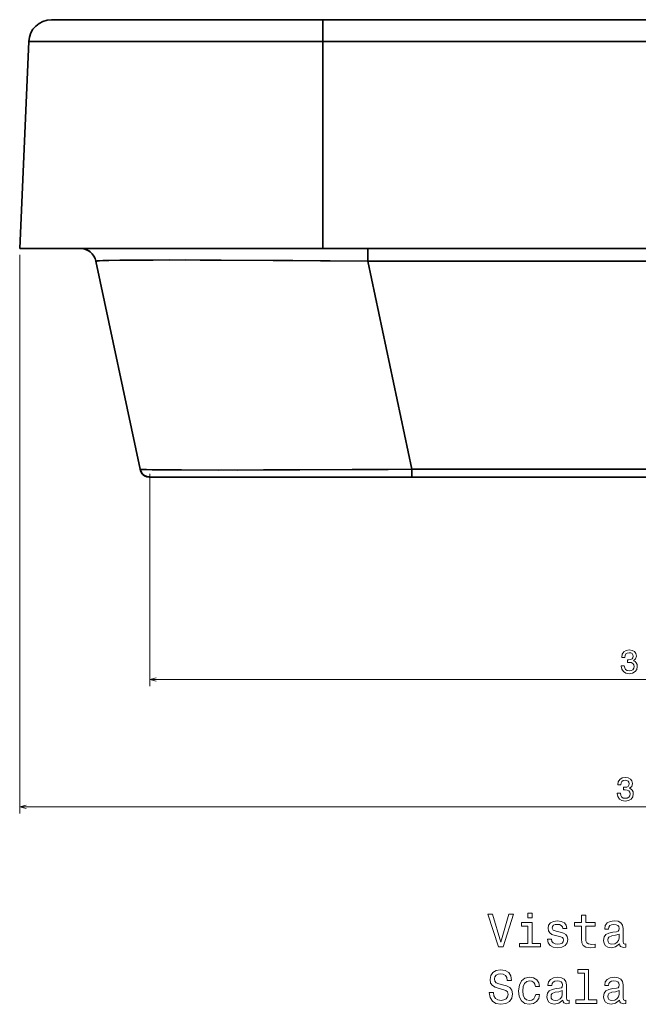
# Model space of a CAD drawing. Extents: x 292 to 1805, y 99 to 1343.
# Tile 8 of 10: x 1419 to 1608, y 799 to 1100. Entities that reach past the tile are written whole.
import ezdxf

# ---------------------------------------------------------------- set-up
doc = ezdxf.new("R2010")
doc.units = 0

msp = doc.modelspace()

# ---------------------------------------------------------------- linework, layer by layer
at = {"color": 7, "lineweight": 35}
for p, q in [((1511.78, 1100.31), (1428.84, 1100.31)), ((1511.78, 1100.31), (1428.84, 1100.31)), ((1511.78, 1100.31), (1611.93, 1100.31)), ((1611.93, 1100.31), (1511.78, 1100.31)), ((1419.08, 1030.31), (1421.85, 1093.61)), ((1419.08, 1030.31), (1421.85, 1093.61)), ((1419.08, 1030.31), (1421.85, 1093.61)), ((1421.85, 1093.61), (1511.78, 1093.61)), ((1511.78, 1093.61), (1421.85, 1093.61)), ((1511.78, 1030.31), (1511.78, 1093.61)), ((1511.78, 1030.31), (1511.78, 1093.61)), ((1611.93, 1093.61), (1511.78, 1093.61)), ((1611.93, 1093.61), (1511.78, 1093.61)), ((1419.08, 1030.31), (1511.78, 1030.31)), ((1511.78, 1030.31), (1419.08, 1030.31)), ((1511.78, 1030.31), (1611.93, 1030.31)), ((1511.78, 1030.31), (1611.93, 1030.31)), ((1442.41, 1026.35), (1455.94, 962.69)), ((1442.41, 1026.35), (1455.94, 962.69)), ((1455.94, 962.69), (1442.41, 1026.35)), ((1455.94, 962.69), (1442.41, 1026.35)), ((1539.08, 962.69), (1525.55, 1026.35)), ((1525.55, 1026.35), (1611.93, 1026.35)), ((1525.55, 1026.35), (1539.08, 962.69)), ((1611.93, 1026.35), (1525.55, 1026.35)), ((1611.93, 962.69), (1539.08, 962.69)), ((1539.08, 962.69), (1611.93, 962.69)), ((1462.76, 960.31), (1488.91, 960.31)), ((1488.91, 960.31), (1462.76, 960.31)), ((1524.14, 960.31), (1462.76, 960.31)), ((1488.96, 960.31), (1529.21, 960.31)), ((1529.21, 960.31), (1488.96, 960.31)), ((1492.27, 960.31), (1529.85, 960.31)), ((1529.85, 960.31), (1492.27, 960.31)), ((1505.17, 960.31), (1529.21, 960.31)), ((1534.44, 960.31), (1611.93, 960.31)), ((1611.93, 960.31), (1534.44, 960.31)), ((1536.65, 960.31), (1611.93, 960.31)), ((1611.93, 960.31), (1536.65, 960.31)), ((1611.93, 960.31), (1539.08, 960.31)), ((1611.93, 960.31), (1539.08, 960.31)), ((1611.93, 960.31), (1539.08, 960.31))]:
    msp.add_line(p, q, dxfattribs=at)
at = {"color": 7, "lineweight": 35, "ltscale": 0.167368}
for p, q in [((1511.78, 1093.61), (1511.78, 1100.31)), ((1511.78, 1100.31), (1511.78, 1093.61))]:
    msp.add_line(p, q, dxfattribs=at)
at = {"color": 7, "lineweight": 35, "ltscale": 0.460867}
msp.add_line((1419.08, 1030.31), (1437.52, 1030.31), dxfattribs=at)
at = {"color": 7, "lineweight": 35, "ltscale": 0.461249}
msp.add_line((1419.08, 1030.31), (1437.53, 1030.31), dxfattribs=at)
at = {"color": 7, "lineweight": 35, "ltscale": 0.460864}
msp.add_line((1437.52, 1030.31), (1419.08, 1030.31), dxfattribs=at)
at = {"color": 7, "lineweight": 13}
for p, q in [((1419.08, 1028.31), (1419.08, 857.3)), ((1458.87, 961.31), (1458.87, 896.31)), ((1458.87, 898.31), (1767.42, 898.31)), ((1419.08, 859.3), (1804.79, 859.3))]:
    msp.add_line(p, q, dxfattribs=at)
at = {"color": 7, "lineweight": 35, "ltscale": 0.010199}
msp.add_line((1437.52, 1030.31), (1437.92, 1030.31), dxfattribs=at)
at = {"color": 7, "lineweight": 35, "ltscale": 2.44141e-05}
msp.add_line((1437.52, 1030.31), (1437.52, 1030.31), dxfattribs=at)
at = {"color": 7, "lineweight": 35, "ltscale": 0.030692}
msp.add_line((1437.92, 1030.31), (1439.15, 1030.31), dxfattribs=at)
at = {"color": 7, "lineweight": 35, "ltscale": 0.05119}
msp.add_line((1439.15, 1030.31), (1441.2, 1030.31), dxfattribs=at)
at = {"color": 7, "lineweight": 35, "ltscale": 0.071463}
msp.add_line((1441.2, 1030.31), (1444.06, 1030.31), dxfattribs=at)
at = {"color": 7, "lineweight": 35, "ltscale": 0.091266}
msp.add_line((1444.06, 1030.31), (1447.71, 1030.31), dxfattribs=at)
at = {"color": 7, "lineweight": 35, "ltscale": 0.110349}
msp.add_line((1447.71, 1030.31), (1452.12, 1030.31), dxfattribs=at)
at = {"color": 7, "lineweight": 35, "ltscale": 0.128461}
msp.add_line((1452.12, 1030.31), (1457.26, 1030.31), dxfattribs=at)
at = {"color": 7, "lineweight": 35, "ltscale": 0.145337}
msp.add_line((1457.26, 1030.31), (1463.07, 1030.31), dxfattribs=at)
at = {"color": 7, "lineweight": 35, "ltscale": 0.160739}
msp.add_line((1463.07, 1030.31), (1469.5, 1030.31), dxfattribs=at)
at = {"color": 7, "lineweight": 35, "ltscale": 0.174472}
msp.add_line((1469.5, 1030.31), (1476.48, 1030.31), dxfattribs=at)
at = {"color": 7, "lineweight": 35, "ltscale": 0.186383}
msp.add_line((1476.48, 1030.31), (1483.94, 1030.31), dxfattribs=at)
at = {"color": 7, "lineweight": 35, "ltscale": 0.196332}
msp.add_line((1483.94, 1030.31), (1491.79, 1030.31), dxfattribs=at)
at = {"color": 7, "lineweight": 35, "ltscale": 0.204248}
msp.add_line((1491.79, 1030.31), (1499.96, 1030.31), dxfattribs=at)
at = {"color": 7, "lineweight": 35, "ltscale": 0.210101}
msp.add_line((1499.96, 1030.31), (1508.37, 1030.31), dxfattribs=at)
at = {"color": 7, "lineweight": 35, "ltscale": 0.213907}
msp.add_line((1508.37, 1030.31), (1516.92, 1030.31), dxfattribs=at)
at = {"color": 7, "lineweight": 35, "ltscale": 0.215701}
msp.add_line((1516.92, 1030.31), (1525.55, 1030.31), dxfattribs=at)
at = {"color": 7, "lineweight": 35, "ltscale": 0.099011}
msp.add_line((1525.55, 1030.31), (1525.55, 1026.35), dxfattribs=at)
at = {"color": 7, "lineweight": 35, "ltscale": 0.099014}
msp.add_line((1525.55, 1026.35), (1525.55, 1030.31), dxfattribs=at)
at = {"color": 7, "lineweight": 35, "ltscale": 0.004189}
msp.add_line((1455.94, 962.68), (1455.9, 962.85), dxfattribs=at)
at = {"color": 7, "lineweight": 35, "ltscale": 2.93112e-05}
msp.add_line((1455.94, 962.68), (1455.94, 962.69), dxfattribs=at)
at = {"color": 7, "lineweight": 35, "ltscale": 0.002004}
msp.add_line((1455.94, 962.69), (1455.96, 962.61), dxfattribs=at)
at = {"color": 7, "lineweight": 35, "ltscale": 5.32967e-05}
msp.add_line((1455.94, 962.68), (1455.94, 962.68), dxfattribs=at)
at = {"color": 7, "lineweight": 35, "ltscale": 0.000975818}
msp.add_line((1455.94, 962.66), (1455.95, 962.63), dxfattribs=at)
at = {"color": 7, "lineweight": 35, "ltscale": 0.001369}
msp.add_line((1455.95, 962.64), (1455.96, 962.58), dxfattribs=at)
at = {"color": 7, "lineweight": 35, "ltscale": 0.000581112}
msp.add_line((1455.95, 962.64), (1455.95, 962.62), dxfattribs=at)
at = {"color": 7, "lineweight": 35, "ltscale": 0.001437}
msp.add_line((1455.96, 962.58), (1455.95, 962.63), dxfattribs=at)
at = {"color": 7, "lineweight": 35, "ltscale": 0.013511}
msp.add_line((1456.62, 961.21), (1456.31, 961.65), dxfattribs=at)
at = {"color": 7, "lineweight": 35, "ltscale": 0.003455}
msp.add_line((1456.42, 961.58), (1456.51, 961.47), dxfattribs=at)
at = {"color": 7, "lineweight": 35, "ltscale": 0.003439}
msp.add_line((1456.43, 961.58), (1456.51, 961.47), dxfattribs=at)
at = {"color": 7, "lineweight": 35, "ltscale": 0.059406}
msp.add_line((1539.08, 962.69), (1539.08, 960.31), dxfattribs=at)
at = {"color": 7, "lineweight": 35, "ltscale": 0.059407}
msp.add_line((1539.08, 960.31), (1539.08, 962.69), dxfattribs=at)
at = {"color": 7, "lineweight": 35, "ltscale": 0.002038}
msp.add_line((1458.51, 960.32), (1458.43, 960.33), dxfattribs=at)
at = {"color": 7, "lineweight": 35, "ltscale": 0.00072535}
msp.add_line((1458.54, 960.32), (1458.51, 960.32), dxfattribs=at)
at = {"color": 7, "lineweight": 35, "ltscale": 0.000455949}
msp.add_line((1458.54, 960.32), (1458.52, 960.32), dxfattribs=at)
at = {"color": 7, "lineweight": 35, "ltscale": 0.000835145}
msp.add_line((1458.54, 960.32), (1458.57, 960.32), dxfattribs=at)
at = {"color": 7, "lineweight": 35, "ltscale": 9.48012e-05}
msp.add_line((1458.57, 960.32), (1458.58, 960.32), dxfattribs=at)
at = {"color": 7, "lineweight": 35, "ltscale": 0.002005}
msp.add_line((1458.73, 960.31), (1458.81, 960.31), dxfattribs=at)
at = {"color": 7, "lineweight": 35, "ltscale": 0.000274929}
msp.add_line((1458.78, 960.31), (1458.77, 960.31), dxfattribs=at)
at = {"color": 7, "lineweight": 35, "ltscale": 0.000842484}
msp.add_line((1458.79, 960.31), (1458.83, 960.31), dxfattribs=at)
at = {"color": 7, "lineweight": 35, "ltscale": 0.096521}
for p, q in [((1458.87, 960.31), (1462.73, 960.31)), ((1458.87, 960.31), (1462.73, 960.31)), ((1462.73, 960.31), (1458.87, 960.31)), ((1462.73, 960.31), (1458.87, 960.31)), ((1458.87, 960.31), (1462.73, 960.31))]:
    msp.add_line(p, q, dxfattribs=at)
at = {"color": 7, "lineweight": 35, "ltscale": 0.000582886}
msp.add_line((1458.9, 960.31), (1458.87, 960.31), dxfattribs=at)
at = {"color": 7, "lineweight": 35, "ltscale": 0.000576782}
msp.add_line((1458.9, 960.31), (1458.87, 960.31), dxfattribs=at)
at = {"color": 7, "lineweight": 35, "ltscale": 2.62522e-05}
msp.add_line((1458.87, 960.31), (1458.87, 960.31), dxfattribs=at)
msp.add_line((1458.87, 960.31), (1458.87, 960.31), dxfattribs=at)
at = {"color": 7, "lineweight": 35, "ltscale": 2.50263e-05}
msp.add_line((1458.87, 960.31), (1458.87, 960.31), dxfattribs=at)
msp.add_line((1458.87, 960.31), (1458.87, 960.31), dxfattribs=at)
at = {"color": 7, "lineweight": 35, "ltscale": 0.000305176}
for p, q in [((1458.89, 960.31), (1458.87, 960.31)), ((1492.26, 960.31), (1492.27, 960.31)), ((1492.27, 960.31), (1492.26, 960.31))]:
    msp.add_line(p, q, dxfattribs=at)
at = {"color": 7, "lineweight": 35, "ltscale": 0.036734}
msp.add_line((1460.37, 960.31), (1458.9, 960.31), dxfattribs=at)
at = {"color": 7, "lineweight": 35, "ltscale": 0.09649}
msp.add_line((1462.76, 960.31), (1458.9, 960.31), dxfattribs=at)
at = {"color": 7, "lineweight": 35, "ltscale": 0.036728}
msp.add_line((1460.37, 960.31), (1458.9, 960.31), dxfattribs=at)
at = {"color": 7, "lineweight": 35, "ltscale": 0.094379}
msp.add_line((1458.98, 960.31), (1462.76, 960.31), dxfattribs=at)
at = {"color": 7, "lineweight": 35, "ltscale": 0.034607}
msp.add_line((1460.37, 960.31), (1458.98, 960.31), dxfattribs=at)
at = {"color": 7, "lineweight": 35, "ltscale": 0.046692}
msp.add_line((1462.23, 960.31), (1460.37, 960.31), dxfattribs=at)
msp.add_line((1462.23, 960.31), (1460.37, 960.31), dxfattribs=at)
at = {"color": 7, "lineweight": 35, "ltscale": 0.046704}
msp.add_line((1462.23, 960.31), (1460.37, 960.31), dxfattribs=at)
at = {"color": 7, "lineweight": 35, "ltscale": 0.065149}
msp.add_line((1464.84, 960.31), (1462.23, 960.31), dxfattribs=at)
at = {"color": 7, "lineweight": 35, "ltscale": 0.065134}
msp.add_line((1464.84, 960.31), (1462.23, 960.31), dxfattribs=at)
at = {"color": 7, "lineweight": 35, "ltscale": 0.012521}
msp.add_line((1462.73, 960.31), (1462.23, 960.31), dxfattribs=at)
at = {"color": 7, "lineweight": 35, "ltscale": 0.000549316}
for p, q in [((1462.73, 960.31), (1462.76, 960.31)), ((1462.76, 960.31), (1462.73, 960.31)), ((1462.73, 960.31), (1462.76, 960.31))]:
    msp.add_line(p, q, dxfattribs=at)
at = {"color": 7, "lineweight": 35, "ltscale": 0.002811}
for p, q in [((1462.73, 960.31), (1462.85, 960.31)), ((1462.76, 960.31), (1462.87, 960.31)), ((1462.87, 960.31), (1462.76, 960.31))]:
    msp.add_line(p, q, dxfattribs=at)
at = {"color": 7, "lineweight": 35, "ltscale": 0.001849}
msp.add_line((1462.73, 960.31), (1462.81, 960.31), dxfattribs=at)
at = {"color": 7, "lineweight": 35, "ltscale": 0.001846}
msp.add_line((1462.81, 960.31), (1462.73, 960.31), dxfattribs=at)
at = {"color": 7, "lineweight": 35, "ltscale": 0.000546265}
msp.add_line((1462.76, 960.31), (1462.73, 960.31), dxfattribs=at)
at = {"color": 7, "lineweight": 35, "ltscale": 0.001407}
for p, q in [((1462.73, 960.31), (1462.79, 960.31)), ((1462.79, 960.31), (1462.73, 960.31)), ((1462.81, 960.31), (1462.76, 960.31)), ((1462.76, 960.31), (1462.81, 960.31))]:
    msp.add_line(p, q, dxfattribs=at)
at = {"color": 7, "lineweight": 35, "ltscale": 0.000875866}
msp.add_line((1462.73, 960.31), (1462.77, 960.31), dxfattribs=at)
at = {"color": 7, "lineweight": 35, "ltscale": 0.083163}
msp.add_line((1468.17, 960.31), (1464.84, 960.31), dxfattribs=at)
at = {"color": 7, "lineweight": 35, "ltscale": 0.083173}
msp.add_line((1468.17, 960.31), (1464.84, 960.31), dxfattribs=at)
at = {"color": 7, "lineweight": 35, "ltscale": 0.100522}
msp.add_line((1472.19, 960.31), (1468.17, 960.31), dxfattribs=at)
at = {"color": 7, "lineweight": 35, "ltscale": 0.100513}
msp.add_line((1472.19, 960.31), (1468.17, 960.31), dxfattribs=at)
at = {"color": 7, "lineweight": 35, "ltscale": 0.116986}
msp.add_line((1476.87, 960.31), (1472.19, 960.31), dxfattribs=at)
at = {"color": 7, "lineweight": 35, "ltscale": 0.116995}
msp.add_line((1476.87, 960.31), (1472.19, 960.31), dxfattribs=at)
at = {"color": 7, "lineweight": 35, "ltscale": 0.132333}
msp.add_line((1482.16, 960.31), (1476.87, 960.31), dxfattribs=at)
at = {"color": 7, "lineweight": 35, "ltscale": 0.132327}
msp.add_line((1482.16, 960.31), (1476.87, 960.31), dxfattribs=at)
at = {"color": 7, "lineweight": 35, "ltscale": 0.14635}
msp.add_line((1488.01, 960.31), (1482.16, 960.31), dxfattribs=at)
at = {"color": 7, "lineweight": 35, "ltscale": 0.146356}
msp.add_line((1488.01, 960.31), (1482.16, 960.31), dxfattribs=at)
at = {"color": 7, "lineweight": 35, "ltscale": 0.158856}
msp.add_line((1494.37, 960.31), (1488.01, 960.31), dxfattribs=at)
at = {"color": 7, "lineweight": 35, "ltscale": 0.15885}
msp.add_line((1494.37, 960.31), (1488.01, 960.31), dxfattribs=at)
at = {"color": 7, "lineweight": 35, "ltscale": 0.001196}
msp.add_line((1488.96, 960.31), (1488.91, 960.31), dxfattribs=at)
at = {"color": 7, "lineweight": 35, "ltscale": 0.001108}
msp.add_line((1488.94, 960.31), (1488.98, 960.31), dxfattribs=at)
at = {"color": 7, "lineweight": 35, "ltscale": 0.000921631}
msp.add_line((1488.98, 960.31), (1488.95, 960.31), dxfattribs=at)
at = {"color": 7, "lineweight": 35, "ltscale": 0.000332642}
for p, q in [((1488.95, 960.31), (1488.96, 960.31)), ((1488.96, 960.31), (1488.95, 960.31)), ((1488.96, 960.31), (1488.95, 960.31)), ((1488.95, 960.31), (1488.96, 960.31))]:
    msp.add_line(p, q, dxfattribs=at)
at = {"color": 7, "lineweight": 35, "ltscale": 0.082797}
msp.add_line((1488.95, 960.31), (1492.26, 960.31), dxfattribs=at)
at = {"color": 7, "lineweight": 35, "ltscale": 0.020935}
msp.add_line((1488.95, 960.31), (1489.78, 960.31), dxfattribs=at)
at = {"color": 7, "lineweight": 35, "ltscale": 0.000323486}
for p, q in [((1488.95, 960.31), (1488.96, 960.31)), ((1488.96, 960.31), (1488.95, 960.31))]:
    msp.add_line(p, q, dxfattribs=at)
at = {"color": 7, "lineweight": 35, "ltscale": 0.020789}
msp.add_line((1489.78, 960.31), (1488.95, 960.31), dxfattribs=at)
at = {"color": 7, "lineweight": 35, "ltscale": 0.021094}
msp.add_line((1488.95, 960.31), (1489.79, 960.31), dxfattribs=at)
at = {"color": 7, "lineweight": 35, "ltscale": 0.08277}
for p, q in [((1492.27, 960.31), (1488.96, 960.31)), ((1488.96, 960.31), (1492.27, 960.31))]:
    msp.add_line(p, q, dxfattribs=at)
at = {"color": 7, "lineweight": 35, "ltscale": 0.114151}
msp.add_line((1488.96, 960.31), (1493.53, 960.31), dxfattribs=at)
at = {"color": 7, "lineweight": 35, "ltscale": 0.003351}
msp.add_line((1492.26, 960.31), (1492.39, 960.31), dxfattribs=at)
at = {"color": 7, "lineweight": 35, "ltscale": 0.002429}
msp.add_line((1492.26, 960.31), (1492.36, 960.31), dxfattribs=at)
at = {"color": 7, "lineweight": 35, "ltscale": 0.00242}
msp.add_line((1492.36, 960.31), (1492.26, 960.31), dxfattribs=at)
at = {"color": 7, "lineweight": 35, "ltscale": 0.002408}
msp.add_line((1492.26, 960.31), (1492.36, 960.31), dxfattribs=at)
at = {"color": 7, "lineweight": 35, "ltscale": 0.003003}
msp.add_line((1492.39, 960.31), (1492.27, 960.31), dxfattribs=at)
at = {"color": 7, "lineweight": 35, "ltscale": 0.003284}
msp.add_line((1492.27, 960.31), (1492.4, 960.31), dxfattribs=at)
at = {"color": 7, "lineweight": 35, "ltscale": 0.331125}
msp.add_line((1506.53, 960.31), (1493.28, 960.31), dxfattribs=at)
at = {"color": 7, "lineweight": 35, "ltscale": 0.169711}
msp.add_line((1501.16, 960.31), (1494.37, 960.31), dxfattribs=at)
at = {"color": 7, "lineweight": 35, "ltscale": 0.169717}
msp.add_line((1501.16, 960.31), (1494.37, 960.31), dxfattribs=at)
at = {"color": 7, "lineweight": 35, "ltscale": 0.178812}
msp.add_line((1508.31, 960.31), (1501.16, 960.31), dxfattribs=at)
msp.add_line((1508.31, 960.31), (1501.16, 960.31), dxfattribs=at)
at = {"color": 7, "lineweight": 35, "ltscale": 0.222031}
for p, q in [((1502.61, 960.31), (1511.49, 960.31)), ((1511.49, 960.31), (1502.61, 960.31))]:
    msp.add_line(p, q, dxfattribs=at)
at = {"color": 7, "lineweight": 35, "ltscale": 0.186084}
msp.add_line((1515.75, 960.31), (1508.31, 960.31), dxfattribs=at)
msp.add_line((1515.75, 960.31), (1508.31, 960.31), dxfattribs=at)
at = {"color": 7, "lineweight": 35, "ltscale": 0.191153}
msp.add_line((1523.4, 960.31), (1515.75, 960.31), dxfattribs=at)
msp.add_line((1523.4, 960.31), (1515.75, 960.31), dxfattribs=at)
at = {"color": 7, "lineweight": 35, "ltscale": 0.314218}
msp.add_line((1529.85, 960.31), (1517.28, 960.31), dxfattribs=at)
at = {"color": 7, "lineweight": 35, "ltscale": 0.018649}
msp.add_line((1524.14, 960.31), (1523.4, 960.31), dxfattribs=at)
at = {"color": 7, "lineweight": 35, "ltscale": 0.194949}
msp.add_line((1531.21, 960.31), (1523.41, 960.31), dxfattribs=at)
msp.add_line((1531.21, 960.31), (1523.41, 960.31), dxfattribs=at)
at = {"color": 7, "lineweight": 35, "ltscale": 0.185959}
msp.add_line((1531.58, 960.31), (1524.14, 960.31), dxfattribs=at)
at = {"color": 7, "lineweight": 35, "ltscale": 0.122659}
for p, q in [((1529.21, 960.31), (1534.12, 960.31)), ((1534.12, 960.31), (1529.21, 960.31))]:
    msp.add_line(p, q, dxfattribs=at)
at = {"color": 7, "lineweight": 35, "ltscale": 0.015997}
msp.add_line((1529.85, 960.31), (1529.21, 960.31), dxfattribs=at)
at = {"color": 7, "lineweight": 35, "ltscale": 0.000625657}
msp.add_line((1529.87, 960.31), (1529.85, 960.31), dxfattribs=at)
at = {"color": 7, "lineweight": 35, "ltscale": 0.000570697}
msp.add_line((1529.85, 960.31), (1529.87, 960.31), dxfattribs=at)
at = {"color": 7, "lineweight": 35, "ltscale": 0.000549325}
msp.add_line((1529.87, 960.31), (1529.85, 960.31), dxfattribs=at)
at = {"color": 7, "lineweight": 35, "ltscale": 0.000643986}
msp.add_line((1529.85, 960.31), (1529.87, 960.31), dxfattribs=at)
at = {"color": 7, "lineweight": 35, "ltscale": 0.114398}
msp.add_line((1534.44, 960.31), (1529.86, 960.31), dxfattribs=at)
at = {"color": 7, "lineweight": 35, "ltscale": 0.196796}
msp.add_line((1539.08, 960.31), (1531.21, 960.31), dxfattribs=at)
msp.add_line((1539.08, 960.31), (1531.21, 960.31), dxfattribs=at)
at = {"color": 7, "lineweight": 35, "ltscale": 0.009326}
msp.add_line((1531.58, 960.31), (1531.21, 960.31), dxfattribs=at)
at = {"color": 7, "lineweight": 35, "ltscale": 0.187469}
msp.add_line((1539.08, 960.31), (1531.58, 960.31), dxfattribs=at)
at = {"color": 7, "lineweight": 35, "ltscale": 0.008029}
msp.add_line((1534.44, 960.31), (1534.11, 960.31), dxfattribs=at)
at = {"color": 7, "lineweight": 35, "ltscale": 0.007999}
msp.add_line((1534.44, 960.31), (1534.12, 960.31), dxfattribs=at)
at = {"color": 7, "lineweight": 35, "ltscale": 0.124164}
for p, q in [((1539.08, 960.31), (1534.12, 960.31)), ((1534.12, 960.31), (1539.08, 960.31))]:
    msp.add_line(p, q, dxfattribs=at)
at = {"color": 7, "lineweight": 35, "ltscale": 0.000305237}
for p, q in [((1534.44, 960.31), (1534.45, 960.31)), ((1534.45, 960.31), (1534.44, 960.31))]:
    msp.add_line(p, q, dxfattribs=at)
at = {"color": 7, "lineweight": 35, "ltscale": 0.00026552}
msp.add_line((1534.45, 960.31), (1534.44, 960.31), dxfattribs=at)
at = {"color": 7, "lineweight": 35, "ltscale": 0.116171}
msp.add_line((1539.08, 960.31), (1534.44, 960.31), dxfattribs=at)
at = {"color": 7, "lineweight": 35, "ltscale": 0.000274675}
msp.add_line((1534.44, 960.31), (1534.45, 960.31), dxfattribs=at)
at = {"color": 7, "lineweight": 35}
for points in [[(1525.55, 1026.35), (1502.63, 1026.58), (1480.68, 1026.72), (1469.74, 1026.75), (1459.87, 1026.74), (1451.61, 1026.69), (1446.38, 1026.6), (1444.51, 1026.54), (1443.22, 1026.48), (1442.8, 1026.44), (1442.45, 1026.38), (1442.42, 1026.37), (1442.41, 1026.36), (1442.41, 1026.35), (1442.41, 1026.35)], [(1442.41, 1026.35), (1442.41, 1026.35), (1442.41, 1026.36), (1442.42, 1026.37), (1442.44, 1026.38), (1442.52, 1026.4), (1442.74, 1026.43), (1443.53, 1026.5), (1445, 1026.56), (1449.76, 1026.66), (1456.46, 1026.72), (1464.8, 1026.75), (1474.34, 1026.74), (1496.58, 1026.62), (1525.55, 1026.35)], [(1455.94, 962.69), (1455.94, 962.68), (1455.95, 962.68), (1456.02, 962.66), (1456.66, 962.61), (1457.9, 962.57), (1462.07, 962.51), (1468.55, 962.47), (1485.8, 962.45), (1504.77, 962.5), (1539.08, 962.69)], [(1455.94, 962.69), (1456.1, 962.11), (1456.25, 961.77), (1456.42, 961.47), (1456.62, 961.2), (1456.85, 960.96), (1457.2, 960.71), (1457.6, 960.52), (1458.03, 960.39), (1458.56, 960.32), (1458.58, 960.32), (1458.54, 960.32)], [(1539.08, 962.69), (1531.8, 962.64), (1520.81, 962.57), (1493.65, 962.46), (1479.96, 962.45), (1466.96, 962.47), (1459.6, 962.54), (1457.37, 962.59), (1456.1, 962.65), (1455.96, 962.67), (1455.95, 962.68), (1455.94, 962.68), (1455.94, 962.68), (1455.94, 962.69)], [(1456.62, 961.21), (1456.2, 961.82), (1456.13, 961.94), (1456.11, 961.98), (1456.11, 961.98), (1456.11, 961.99), (1456.11, 961.99), (1456.11, 961.99), (1456.11, 961.99), (1456.11, 961.99), (1456.12, 961.98), (1456.16, 961.95), (1456.16, 961.95), (1456.17, 961.95), (1456.17, 961.95), (1456.17, 961.95), (1456.17, 961.95), (1456.17, 961.96), (1456.15, 961.99), (1456.08, 962.23)], [(1456.28, 961.82), (1456.58, 961.28), (1456.81, 960.97), (1456.83, 960.95), (1456.83, 960.95), (1456.83, 960.95), (1456.83, 960.95), (1456.83, 960.95), (1456.73, 961.08), (1456.72, 961.09), (1456.72, 961.09), (1456.73, 961.08), (1456.98, 960.86), (1457.47, 960.57), (1458, 960.4), (1458.95, 960.31), (1458.99, 960.31), (1459, 960.31), (1458.98, 960.31), (1458.16, 960.39)], [(1456.29, 961.78), (1456.59, 961.27), (1456.81, 960.97), (1456.83, 960.95), (1456.83, 960.95), (1456.84, 960.95), (1456.83, 960.95), (1456.83, 960.95), (1456.73, 961.08), (1456.72, 961.09), (1456.72, 961.09), (1456.73, 961.08), (1456.97, 960.87), (1457.44, 960.59), (1457.98, 960.4)], [(1457.18, 960.72), (1457.37, 960.63), (1457.82, 960.45), (1457.98, 960.4)]]:
    msp.add_lwpolyline(points, dxfattribs=at)
at = {"color": 7, "lineweight": 13}
for points in [[(1603.14, 902.5), (1603.14, 902.43), (1603.3, 901.47), (1603.77, 900.74), (1604.52, 900.27), (1605.51, 900.1), (1606.56, 900.27), (1607.34, 900.72), (1607.85, 901.42), (1608.03, 902.33), (1607.95, 902.93), (1607.73, 903.41), (1607.36, 903.78), (1606.88, 904.06), (1607.53, 904.6), (1607.77, 905.47), (1607.61, 906.26), (1607.18, 906.85), (1606.47, 907.22), (1605.51, 907.36), (1604.6, 907.19), (1603.9, 906.75), (1603.45, 906.04), (1603.3, 905.11), (1603.3, 905.04), (1604.19, 905.04), (1604.28, 905.68), (1604.54, 906.15), (1604.96, 906.43), (1605.56, 906.53), (1606.08, 906.45), (1606.46, 906.24), (1606.7, 905.89), (1606.79, 905.43), (1606.7, 904.93), (1606.45, 904.6), (1606.03, 904.4), (1605.46, 904.34), (1605.06, 904.35), (1605.06, 903.55), (1605.56, 903.57), (1606.19, 903.48), (1606.67, 903.24), (1606.95, 902.85), (1607.05, 902.33), (1606.94, 901.75), (1606.65, 901.31), (1606.18, 901.04), (1605.57, 900.95), (1604.93, 901.05), (1604.47, 901.35), (1604.17, 901.84), (1604.06, 902.5)], [(1601.92, 863.5), (1601.92, 863.43), (1602.08, 862.46), (1602.56, 861.73), (1603.3, 861.27), (1604.29, 861.1), (1605.34, 861.27), (1606.13, 861.71), (1606.63, 862.42), (1606.81, 863.32), (1606.73, 863.92), (1606.51, 864.4), (1606.15, 864.78), (1605.66, 865.05), (1606.32, 865.59), (1606.55, 866.46), (1606.4, 867.25), (1605.97, 867.84), (1605.26, 868.22), (1604.29, 868.35), (1603.38, 868.19), (1602.69, 867.74), (1602.23, 867.04), (1602.08, 866.1), (1602.08, 866.03), (1602.98, 866.03), (1603.06, 866.67), (1603.32, 867.14), (1603.75, 867.42), (1604.34, 867.52), (1604.87, 867.44), (1605.25, 867.23), (1605.48, 866.88), (1605.57, 866.42), (1605.48, 865.93), (1605.24, 865.59), (1604.82, 865.39), (1604.24, 865.33), (1603.85, 865.34), (1603.85, 864.54), (1604.34, 864.57), (1604.98, 864.47), (1605.45, 864.23), (1605.73, 863.84), (1605.83, 863.32), (1605.72, 862.74), (1605.43, 862.31), (1604.97, 862.03), (1604.35, 861.94), (1603.72, 862.04), (1603.25, 862.35), (1602.96, 862.83), (1602.85, 863.5)], [(1568.78, 826.45), (1566.27, 817.93), (1563.69, 826.45), (1562.32, 826.45), (1565.55, 816.43), (1566.99, 816.43), (1570.15, 826.45)], [(1575.88, 826.78), (1574.54, 826.78), (1574.54, 825.34), (1575.88, 825.34)], [(1591.01, 822.83), (1591.01, 818.95), (1591.1, 817.7), (1591.5, 816.84), (1592.31, 816.33), (1593.68, 816.16), (1595.18, 816.23), (1595.18, 817.33), (1594.08, 817.24), (1593.09, 817.35), (1592.55, 817.72), (1592.32, 818.32), (1592.28, 819.17), (1592.28, 822.83), (1595.18, 822.83), (1595.18, 823.91), (1592.28, 823.91), (1592.28, 826.17), (1591.01, 826.17), (1591.01, 823.91), (1588.82, 823.91), (1588.82, 822.83)], [(1575.84, 817.5), (1575.84, 823.91), (1572.58, 823.91), (1572.58, 822.83), (1574.57, 822.83), (1574.57, 817.5), (1571.98, 817.5), (1571.98, 816.43), (1578.46, 816.43), (1578.46, 817.5)], [(1584.43, 820.94), (1583.2, 821.23), (1582.29, 821.56), (1581.99, 822.24), (1582.08, 822.72), (1582.38, 823.06), (1582.87, 823.28), (1583.58, 823.36), (1584.25, 823.28), (1584.79, 823.02), (1585.13, 822.63), (1585.28, 822.11), (1586.52, 822.11), (1586.52, 822.14), (1586.3, 823.08), (1585.71, 823.81), (1584.79, 824.27), (1583.58, 824.44), (1582.35, 824.27), (1581.46, 823.8), (1580.9, 823.09), (1580.72, 822.2), (1580.85, 821.33), (1581.26, 820.73), (1581.92, 820.29), (1582.89, 819.99), (1584.3, 819.65), (1585.16, 819.29), (1585.39, 819), (1585.48, 818.57), (1585.35, 818.03), (1585, 817.63), (1584.44, 817.37), (1583.69, 817.28), (1582.9, 817.37), (1582.32, 817.67), (1581.93, 818.16), (1581.78, 818.84), (1580.55, 818.84), (1580.75, 817.69), (1581.34, 816.85), (1582.28, 816.35), (1583.58, 816.16), (1584.93, 816.35), (1585.93, 816.85), (1586.53, 817.66), (1586.75, 818.71), (1586.59, 819.62), (1586.14, 820.24), (1585.41, 820.64)], [(1602.58, 817.44), (1602.58, 817.4), (1602.66, 816.91), (1602.87, 816.56), (1603.78, 816.29), (1604.48, 816.4), (1604.48, 817.38), (1604.18, 817.34), (1603.78, 817.53), (1603.71, 818.1), (1603.71, 822.11), (1603.53, 823.13), (1603.03, 823.85), (1602.15, 824.29), (1600.91, 824.44), (1599.7, 824.27), (1598.81, 823.78), (1598.25, 823.02), (1598.06, 822.01), (1598.06, 821.92), (1599.2, 821.92), (1599.3, 822.53), (1599.61, 822.96), (1600.13, 823.22), (1600.87, 823.32), (1601.57, 823.25), (1602.08, 823.03), (1602.38, 822.66), (1602.48, 822.14), (1602.42, 821.53), (1602.19, 821.23), (1601.62, 821.09), (1600.54, 820.97), (1599.3, 820.71), (1598.42, 820.25), (1597.9, 819.53), (1597.74, 818.46), (1597.89, 817.51), (1598.33, 816.81), (1599.05, 816.36), (1600.05, 816.2), (1601.39, 816.5)], [(1602.44, 819.14), (1602.27, 818.39), (1601.8, 817.82), (1601.11, 817.44), (1600.26, 817.31), (1599.72, 817.38), (1599.33, 817.61), (1599.08, 818.02), (1599.01, 818.58), (1599.07, 819.08), (1599.3, 819.44), (1600.22, 819.85), (1601.39, 820.02), (1602.44, 820.37)], [(1564, 802.46), (1562.68, 802.46), (1562.97, 800.93), (1563.69, 799.8), (1564.8, 799.13), (1566.3, 798.88), (1567.78, 799.11), (1568.89, 799.75), (1569.6, 800.74), (1569.86, 802.05), (1569.64, 803.23), (1569.04, 804), (1568.06, 804.5), (1566.75, 804.88), (1565.62, 805.15), (1564.89, 805.47), (1564.47, 805.93), (1564.34, 806.65), (1564.47, 807.3), (1564.85, 807.79), (1565.42, 808.12), (1566.21, 808.23), (1567.02, 808.09), (1567.66, 807.7), (1568.07, 807.05), (1568.27, 806.17), (1569.59, 806.17), (1569.59, 806.2), (1569.36, 807.56), (1568.68, 808.57), (1567.61, 809.2), (1566.17, 809.42), (1564.87, 809.2), (1563.87, 808.59), (1563.22, 807.66), (1562.99, 806.45), (1563.17, 805.37), (1563.72, 804.63), (1564.59, 804.14), (1565.77, 803.77), (1566.93, 803.44), (1567.81, 803.12), (1568.35, 802.66), (1568.53, 801.91), (1568.36, 801.14), (1567.91, 800.57), (1567.24, 800.21), (1566.36, 800.09), (1565.38, 800.25), (1564.63, 800.71), (1564.15, 801.46)], [(1591.83, 808.44), (1591.83, 800.22), (1589.23, 800.22), (1589.23, 799.16), (1595.7, 799.16), (1595.7, 800.22), (1593.1, 800.22), (1593.1, 809.5), (1589.85, 809.5), (1589.85, 808.44)], [(1576.89, 804.33), (1578.14, 804.33), (1577.89, 805.48), (1577.27, 806.39), (1576.3, 806.95), (1575.05, 807.17), (1573.66, 806.88), (1572.61, 806.07), (1571.95, 804.76), (1571.72, 803), (1571.93, 801.26), (1572.58, 799.96), (1573.61, 799.16), (1575, 798.88), (1576.24, 799.1), (1577.21, 799.7), (1577.87, 800.65), (1578.16, 801.92), (1576.95, 801.92), (1576.73, 801.12), (1576.33, 800.51), (1575.75, 800.14), (1575.05, 800.02), (1574.17, 800.21), (1573.53, 800.78), (1573.14, 801.72), (1573.02, 803.05), (1573.14, 804.34), (1573.55, 805.28), (1574.2, 805.86), (1575.05, 806.06), (1575.8, 805.93), (1576.36, 805.6), (1576.73, 805.05)], [(1585.23, 800.16), (1585.23, 800.12), (1585.31, 799.63), (1585.52, 799.29), (1586.43, 799.01), (1587.14, 799.13), (1587.14, 800.11), (1586.83, 800.06), (1586.43, 800.25), (1586.36, 800.83), (1586.36, 804.83), (1586.19, 805.86), (1585.68, 806.58), (1584.8, 807.01), (1583.56, 807.17), (1582.35, 806.99), (1581.46, 806.5), (1580.9, 805.74), (1580.71, 804.73), (1580.71, 804.65), (1581.85, 804.65), (1581.95, 805.25), (1582.27, 805.68), (1582.78, 805.94), (1583.52, 806.04), (1584.23, 805.97), (1584.73, 805.76), (1585.03, 805.38), (1585.13, 804.86), (1585.08, 804.26), (1584.85, 803.95), (1584.27, 803.81), (1583.19, 803.7), (1581.95, 803.44), (1581.07, 802.97), (1580.55, 802.25), (1580.39, 801.19), (1580.54, 800.24), (1580.98, 799.53), (1581.7, 799.08), (1582.7, 798.93), (1584.04, 799.23)], [(1602.58, 800.16), (1602.58, 800.12), (1602.66, 799.63), (1602.87, 799.29), (1603.78, 799.01), (1604.48, 799.13), (1604.48, 800.11), (1604.18, 800.06), (1603.78, 800.25), (1603.71, 800.83), (1603.71, 804.83), (1603.53, 805.86), (1603.03, 806.58), (1602.15, 807.01), (1600.91, 807.17), (1599.7, 806.99), (1598.81, 806.5), (1598.25, 805.74), (1598.06, 804.73), (1598.06, 804.65), (1599.2, 804.65), (1599.3, 805.25), (1599.61, 805.68), (1600.13, 805.94), (1600.87, 806.04), (1601.57, 805.97), (1602.08, 805.76), (1602.38, 805.38), (1602.48, 804.86), (1602.42, 804.26), (1602.19, 803.95), (1601.62, 803.81), (1600.54, 803.7), (1599.3, 803.44), (1598.42, 802.97), (1597.9, 802.25), (1597.74, 801.19), (1597.89, 800.24), (1598.33, 799.53), (1599.05, 799.08), (1600.05, 798.93), (1601.39, 799.23)], [(1585.09, 801.87), (1584.92, 801.12), (1584.46, 800.54), (1583.76, 800.16), (1582.91, 800.04), (1582.37, 800.11), (1581.98, 800.34), (1581.73, 800.74), (1581.66, 801.3), (1581.72, 801.81), (1581.95, 802.17), (1582.87, 802.57), (1584.04, 802.74), (1585.09, 803.09)], [(1602.44, 801.87), (1602.27, 801.12), (1601.8, 800.54), (1601.11, 800.16), (1600.26, 800.04), (1599.72, 800.11), (1599.33, 800.34), (1599.08, 800.74), (1599.01, 801.3), (1599.07, 801.81), (1599.3, 802.17), (1600.22, 802.57), (1601.39, 802.74), (1602.44, 803.09)]]:
    msp.add_lwpolyline(points, close=True, dxfattribs=at)
for points in [[(1460.81, 898.82), (1458.87, 898.31), (1460.81, 897.79)], [(1421.01, 859.81), (1419.08, 859.3), (1421.01, 858.78)]]:
    msp.add_lwpolyline(points, dxfattribs=at)
at = {"color": 7, "lineweight": 35}
for centre, radius, start, end in [((1428.84, 1093.31), 7, 90, 177.5), ((1428.84, 1093.31), 7, 90.0002, 177.5002), ((1428.84, 1093.31), 7, 90.0002, 177.5002), ((1428.84, 1093.31), 7, 90, 177.5), ((1437.52, 1025.31), 5, 55.0218, 89.9967), ((1437.52, 1025.31), 5, 12.0001, 89.9979), ((1437.52, 1025.31), 5, 37.9408, 90.0001), ((1437.52, 1025.31), 5, 11.9995, 90.0002), ((1437.52, 1025.31), 5, 55.353, 89.9969), ((1437.52, 1025.31), 5, 12.0001, 89.9979), ((1437.5, 1025.29), 5.02, 38.7233, 43.6285), ((1437.5, 1025.29), 5.02, 38.3492, 43.5628), ((1463.73, 964.54), 8, 192.1958, 193.3992), ((1458.88, 963.31), 3, 192.0233, 269.9776), ((1458.88, 963.31), 3, 192.0327, 269.9662), ((1458.87, 963.31), 3, 192.3016, 197.6419), ((1458.89, 963.32), 3.02, 211.246, 220.9464), ((1458.47, 962.79), 2.44, 216.9792, 221.3577), ((1458.87, 963.31), 3, 242.9772, 253.4195), ((1458.79, 963.85), 3.54, 256.5382, 265.9809), ((1458.87, 964.75), 4.44, 264.0879, 270.939), ((1458.87, 964.85), 4.54, 265.8287, 270.036), ((1458.83, 963.98), 3.67, 265.5609, 269.6463)]:
    msp.add_arc(centre, radius, start, end, dxfattribs=at)

doc.saveas('drawing.dxf')
